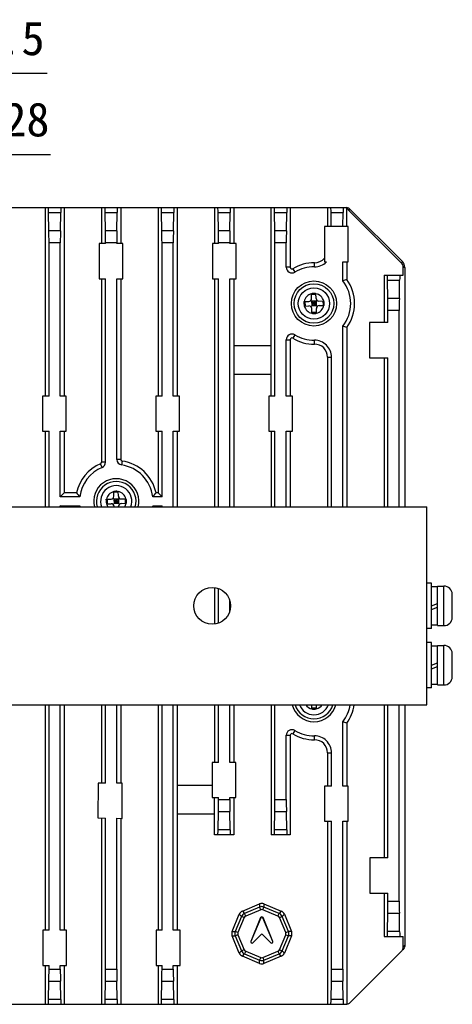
# Model space of a CAD drawing. Header units: millimetres. Extents: x 84 to 543, y 99 to 361.
# Tile 7 of 7: x 504 to 543, y 266 to 353. Entities that reach past the tile are written whole.
import ezdxf

# ---------------------------------------------------------------- set-up
doc = ezdxf.new("R2010")
doc.units = ezdxf.units.MM
doc.header["$LTSCALE"] = 0.3
doc.header["$PDMODE"] = 3
doc.header["$PDSIZE"] = 8
doc.layers.get('0').update_dxf_attribs({"linetype": 'CONTINUOUS'})
doc.layers.get('Defpoints').update_dxf_attribs({"linetype": 'CONTINUOUS'})
doc.layers.add('00_COMPONENTS', color=7, linetype='CONTINUOUS')
doc.layers.add('51__DRAFT_DIMS', color=7, linetype='CONTINUOUS')
doc.styles.get("Standard").update_dxf_attribs({"font": 'simfang.ttf'})
doc.dimstyles.new('DIMSTYLE_3', dxfattribs={"dimtxt": 3, "dimasz": 3, "dimexe": 2.5, "dimexo": 0.5, "dimtad": 1, "dimlfac": 2, "dimdsep": 46, "dimtxsty": 'STANDARD', "dimblk": '_FILLED', "dimblk1": '_FILLED', "dimblk2": '_FILLED', "dimcen": 0.09, "dimclrt": 3, "dimazin": 2, "dimtp": 0.2, "dimtm": 0.2, "dimtfac": 1, "dimtofl": 0, "dimtmove": 0, "dimatfit": 1, "dimldrblk": '_FILLED', "dimfxl": 1, "dimtolj": 1, "dimarcsym": 0})

# ---------------------------------------------------------------- blocks, each defined once
blk = doc.blocks.new('_FILLED')
at = {"color": 0, "linetype": 'ByBlock'}
blk.add_solid([(0, 0), (-1, 0.167), (-1, -0.167)], dxfattribs=at)
blk = doc.blocks.new('*D6')
at = {"layer": '51__DRAFT_DIMS', "color": 0, "lineweight": -2}
for p in [(471.999, 302.615), (506.825, 348.458)]:
    blk.add_line(p, (492.853, 348.458), dxfattribs=at)
at = {"layer": 'Defpoints', "color": 0}
for p in [(472.102, 302.843), (470.756, 299.885)]:
    blk.add_point(p, dxfattribs=at)
at = {"layer": '51__DRAFT_DIMS', "color": 0, "linetype": 'ByBlock', "lineweight": -2, "xscale": 3, "yscale": 3, "zscale": 3, "rotation": 245.5386308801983}
blk.add_blockref('_FILLED', (470.756, 299.885), dxfattribs=at)
at = {"layer": '51__DRAFT_DIMS', "color": 3, "insert": (497.443, 353.083), "char_height": 3, "attachment_point": 1, "line_spacing_factor": 0.9}
blk.add_mtext('\\A1;%%c6.5', dxfattribs=at)
blk = doc.blocks.new('*D7')
at = {"layer": '51__DRAFT_DIMS', "color": 0, "lineweight": -2}
for p in [(469.352, 297.945), (507.121, 341.273)]:
    blk.add_line(p, (495.683, 341.273), dxfattribs=at)
at = {"layer": 'Defpoints', "color": 0}
for p in [(475.065, 307.346), (467.794, 295.382)]:
    blk.add_point(p, dxfattribs=at)
at = {"layer": '51__DRAFT_DIMS', "color": 0, "linetype": 'ByBlock', "lineweight": -2, "xscale": 3, "yscale": 3, "zscale": 3, "rotation": 238.7123229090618}
blk.add_blockref('_FILLED', (467.794, 295.382), dxfattribs=at)
at = {"layer": '51__DRAFT_DIMS', "color": 3, "insert": (499.917, 345.898), "char_height": 3, "attachment_point": 1, "line_spacing_factor": 0.9}
blk.add_mtext('\\A1;%%c28', dxfattribs=at)

msp = doc.modelspace()

# ---------------------------------------------------------------- linework, layer by layer
at = {"layer": '00_COMPONENTS', "color": 7}
for p, q in [((409.6356, 336.6137), (533.3338, 336.6137)), ((506.6356, 336.6137), (506.6356, 319.9198)), ((508.3338, 336.6137), (508.3338, 319.9198)), ((511.6356, 336.6137), (511.6356, 333.4198)), ((513.3338, 336.6137), (513.3338, 333.4198)), ((516.6356, 336.6137), (516.6356, 319.9198)), ((518.3338, 336.6137), (518.3338, 319.9198)), ((521.6356, 336.6137), (521.6356, 333.4198)), ((523.3338, 336.6137), (523.3338, 333.4198)), ((526.6356, 319.9198), (526.6356, 336.6137)), ((528.3338, 336.6137), (528.3338, 331.3168)), ((531.6356, 336.6137), (531.6356, 334.9198)), ((533.3338, 334.9198), (533.3338, 336.6137)), ((533.4445, 336.4379), (533.6479, 336.4379)), ((533.4445, 336.4379), (538.157, 331.7253)), ((533.6479, 336.4379), (538.2588, 331.8271)), ((506.977, 334.553), (506.9487, 336.1743)), ((506.9487, 336.1743), (508.0207, 336.1743)), ((507.9924, 334.553), (508.0207, 336.1743)), ((511.977, 334.553), (511.9487, 336.1743)), ((511.9487, 336.1743), (513.0207, 336.1743)), ((512.9924, 334.553), (513.0207, 336.1743)), ((516.977, 334.553), (516.9487, 336.1743)), ((516.9487, 336.1743), (518.0207, 336.1743)), ((517.9924, 334.553), (518.0207, 336.1743)), ((521.977, 334.553), (521.9487, 336.1743)), ((521.9487, 336.1743), (523.0207, 336.1743)), ((522.9924, 334.553), (523.0207, 336.1743)), ((526.977, 334.553), (526.9487, 336.1743)), ((526.9487, 336.1743), (528.0207, 336.1743)), ((527.9924, 334.553), (528.0207, 336.1743)), ((531.9706, 334.9198), (531.9487, 336.1743)), ((531.9487, 336.1743), (533.0207, 336.1743)), ((532.9988, 334.9198), (533.0207, 336.1743)), ((507.9924, 334.553), (506.977, 334.553)), ((512.9924, 334.553), (511.977, 334.553)), ((517.9924, 334.553), (516.977, 334.553)), ((522.9924, 334.553), (521.977, 334.553)), ((527.9924, 334.553), (526.977, 334.553)), ((531.3686, 334.9198), (531.3652, 331.792)), ((533.4677, 334.9198), (531.3686, 334.9198)), ((533.4677, 331.8075), (533.4677, 334.9198)), ((506.9847, 319.9198), (506.9847, 333.4923)), ((507.9847, 333.4923), (506.9847, 333.4923)), ((507.9847, 319.9198), (507.9847, 333.4923)), ((511.4089, 333.4198), (511.4089, 330.3075)), ((511.9847, 333.4198), (511.4089, 333.4198)), ((511.9847, 333.4198), (511.9847, 333.4923)), ((512.9847, 333.4923), (511.9847, 333.4923)), ((512.9847, 333.4198), (512.9847, 333.4923)), ((513.5081, 333.4198), (512.9847, 333.4198)), ((513.5081, 330.3075), (513.5081, 333.4198)), ((516.9847, 319.9198), (516.9847, 333.4923)), ((517.9847, 333.4923), (516.9847, 333.4923)), ((517.9847, 319.9198), (517.9847, 333.4923)), ((521.4589, 333.4198), (521.4589, 330.3075)), ((521.9847, 333.4198), (521.4589, 333.4198)), ((521.9847, 333.4198), (521.9847, 333.4923)), ((522.9847, 333.4923), (521.9847, 333.4923)), ((522.9847, 333.4198), (522.9847, 333.4923)), ((523.5581, 333.4198), (522.9847, 333.4198)), ((523.5581, 330.3075), (523.5581, 333.4198)), ((526.9847, 319.9198), (526.9847, 333.4923)), ((527.9847, 333.4923), (526.9847, 333.4923)), ((527.9847, 331.3168), (527.9847, 333.4923)), ((528.3338, 331.3168), (527.9847, 331.3168)), ((528.5632, 331.1879), (528.7447, 330.8897)), ((530.4689, 331.3635), (530.4726, 331.7126)), ((531.3652, 331.792), (531.5358, 331.7932)), ((532.9847, 331.8039), (533.4677, 331.8075)), ((532.9847, 330.1286), (532.9847, 331.8039)), ((533.3338, 331.8065), (533.3338, 330.2464)), ((538.2588, 331.8271), (538.157, 331.7253)), ((538.332, 330.6137), (538.332, 331.303)), ((538.4758, 331.303), (538.332, 331.303)), ((538.4758, 331.303), (538.4758, 310.1137)), ((511.4089, 330.3075), (511.9847, 330.3075)), ((511.6356, 330.3075), (511.6356, 314.072)), ((511.9847, 314.072), (511.9847, 330.3075)), ((512.9847, 314.3231), (512.9847, 330.3075)), ((512.9847, 330.3075), (513.5081, 330.3075)), ((513.3338, 330.3075), (513.3338, 314.3231)), ((521.4589, 330.3075), (521.9847, 330.3075)), ((521.6356, 330.3075), (521.6356, 310.1137)), ((521.9847, 310.1137), (521.9847, 330.3075)), ((522.9847, 310.1137), (522.9847, 330.3075)), ((522.9847, 330.3075), (523.5581, 330.3075)), ((523.3338, 330.3075), (523.3338, 310.1137)), ((533.3338, 330.2464), (532.9847, 330.1286)), ((536.6356, 330.6137), (536.6356, 326.4198)), ((536.6356, 330.6137), (538.332, 330.6137)), ((536.977, 328.553), (536.9487, 330.1743)), ((536.9487, 330.1743), (538.0188, 330.1743)), ((537.9905, 328.553), (538.0188, 330.1743)), ((530.2113, 328.983), (530.2543, 328.9841)), ((530.2227, 328.5581), (530.2113, 328.983)), ((530.6132, 328.9162), (530.2134, 328.9055)), ((530.2543, 328.9841), (530.2629, 328.9844)), ((530.2543, 328.9841), (530.2629, 328.9844)), ((530.5596, 328.9923), (530.2629, 328.9844)), ((530.5596, 328.9923), (530.6112, 328.9937)), ((530.6226, 328.5689), (530.6112, 328.9937)), ((537.9905, 328.553), (536.977, 328.553)), ((529.5547, 328.2901), (529.9795, 328.3015)), ((529.556, 328.2386), (529.5547, 328.2901)), ((529.556, 328.2386), (529.564, 327.9418)), ((529.564, 327.9418), (529.5654, 327.8903)), ((529.5654, 327.8903), (529.9902, 327.9017)), ((529.6321, 328.2922), (529.6429, 327.8923)), ((530.1543, 328.3795), (530.7152, 327.8479)), ((530.1689, 327.8332), (530.7005, 328.3941)), ((530.6293, 328.319), (530.2294, 328.3082)), ((530.2294, 328.3082), (530.2401, 327.9084)), ((530.6346, 328.119), (530.2348, 328.1083)), ((530.64, 327.9191), (530.2401, 327.9084)), ((530.2583, 327.2336), (530.2469, 327.6585)), ((530.4293, 328.3136), (530.4401, 327.9137)), ((530.6293, 328.319), (530.64, 327.9191)), ((530.6581, 327.2444), (530.6467, 327.6692)), ((530.8792, 328.3257), (531.304, 328.3371)), ((530.8899, 327.9258), (531.3147, 327.9372)), ((531.2265, 328.335), (531.2373, 327.9351)), ((531.3054, 328.2855), (531.304, 328.3371)), ((531.3054, 328.2855), (531.3134, 327.9888)), ((531.3134, 327.9888), (531.3147, 327.9372)), ((530.656, 327.3218), (530.2562, 327.3111)), ((530.3098, 327.235), (530.2583, 327.2336)), ((530.6066, 327.243), (530.3098, 327.235)), ((530.6151, 327.2432), (530.6066, 327.243)), ((530.6151, 327.2432), (530.6066, 327.243)), ((530.6581, 327.2444), (530.6151, 327.2432)), ((536.9847, 326.4198), (536.9847, 327.4923)), ((537.9829, 327.4923), (536.9847, 327.4923)), ((537.9829, 310.1137), (537.9829, 327.4923)), ((532.9847, 310.1137), (532.9847, 326.0987)), ((533.3338, 325.9809), (532.9847, 326.0987)), ((533.3338, 325.9809), (533.3338, 310.1137)), ((535.3481, 326.4198), (535.3481, 323.3075)), ((536.9847, 326.4198), (535.3481, 326.4198)), ((528.7447, 325.3376), (528.5632, 325.0394)), ((526.6356, 324.3637), (523.3338, 324.3637)), ((527.9847, 319.9198), (527.9847, 324.9105)), ((527.9847, 324.9105), (528.3338, 324.9105)), ((528.3338, 324.9105), (528.3338, 319.9198)), ((530.4726, 324.5148), (530.4689, 324.8638)), ((531.6356, 323.3639), (531.6356, 310.1137)), ((531.6356, 323.3639), (531.9847, 323.3639)), ((531.9847, 310.1137), (531.9847, 323.3639)), ((535.3481, 323.3075), (536.9847, 323.3075)), ((536.6356, 323.3075), (536.6356, 310.1137)), ((536.9847, 310.1137), (536.9847, 323.3075)), ((523.3338, 321.8637), (526.6356, 321.8637)), ((506.3981, 319.9198), (506.3981, 316.8075)), ((506.9847, 319.9198), (506.3981, 319.9198)), ((508.4972, 319.9198), (507.9847, 319.9198)), ((508.4972, 316.8075), (508.4972, 319.9198)), ((516.4481, 319.9198), (516.4481, 316.8075)), ((516.9847, 319.9198), (516.4481, 319.9198)), ((518.5472, 319.9198), (517.9847, 319.9198)), ((518.5472, 316.8075), (518.5472, 319.9198)), ((526.4481, 319.9198), (526.4481, 316.8075)), ((526.9847, 319.9198), (526.4481, 319.9198)), ((528.5472, 319.9198), (527.9847, 319.9198)), ((528.5472, 316.8075), (528.5472, 319.9198)), ((506.3981, 316.8075), (506.9847, 316.8075)), ((506.6356, 316.8075), (506.6356, 310.1137)), ((506.9847, 310.1137), (506.9847, 316.8075)), ((507.9847, 311.0146), (507.9847, 316.8075)), ((507.9847, 316.8075), (508.4972, 316.8075)), ((508.3338, 316.8075), (508.3338, 311.3637)), ((516.4481, 316.8075), (516.9847, 316.8075)), ((516.6356, 316.8075), (516.6356, 311.3637)), ((516.9847, 311.0146), (516.9847, 316.8075)), ((517.9847, 310.1137), (517.9847, 316.8075)), ((517.9847, 316.8075), (518.5472, 316.8075)), ((518.3338, 316.8075), (518.3338, 310.1137)), ((526.4481, 316.8075), (526.9847, 316.8075)), ((526.6356, 316.8075), (526.6356, 310.1137)), ((526.9847, 310.1137), (526.9847, 316.8075)), ((527.9847, 310.1137), (527.9847, 316.8075)), ((527.9847, 316.8075), (528.5472, 316.8075)), ((528.3338, 316.8075), (528.3338, 310.1137)), ((511.678, 313.6109), (511.5431, 313.9328)), ((511.9847, 314.072), (511.6356, 314.072)), ((513.3338, 314.3231), (512.9847, 314.3231)), ((513.4626, 314.1738), (513.4114, 313.8285)), ((508.3338, 311.3637), (507.9847, 311.0146)), ((509.7095, 311.0146), (507.9847, 311.0146)), ((509.4146, 311.3637), (508.3338, 311.3637)), ((512.7113, 311.483), (512.7543, 311.4841)), ((512.7227, 311.0581), (512.7113, 311.483)), ((513.1132, 311.4162), (512.7134, 311.4055)), ((512.7543, 311.4841), (512.7629, 311.4844)), ((512.7543, 311.4841), (512.7629, 311.4844)), ((513.0596, 311.4923), (512.7629, 311.4844)), ((513.0596, 311.4923), (513.1112, 311.4937)), ((513.1226, 311.0689), (513.1112, 311.4937)), ((516.9847, 311.0146), (516.1599, 311.0146)), ((516.6356, 311.3637), (516.4548, 311.3637)), ((516.6356, 311.3637), (516.9847, 311.0146)), ((402.4293, 310.1137), (540.4293, 310.1137)), ((507.9847, 310.1137), (507.9847, 310.2128)), ((508.0838, 310.1137), (507.9847, 310.2128)), ((507.9847, 310.2128), (509.7095, 310.2128)), ((509.6231, 310.1137), (509.7095, 310.2128)), ((512.0547, 310.7901), (512.4795, 310.8015)), ((512.056, 310.7386), (512.0547, 310.7901)), ((512.056, 310.7386), (512.064, 310.4418)), ((512.064, 310.4418), (512.0654, 310.3903)), ((512.0654, 310.3903), (512.4902, 310.4017)), ((512.1321, 310.7922), (512.1429, 310.3923)), ((512.6543, 310.8795), (513.2152, 310.3479)), ((512.6689, 310.3332), (513.2005, 310.8941)), ((513.1293, 310.819), (512.7294, 310.8082)), ((512.7294, 310.8082), (512.7401, 310.4084)), ((513.1346, 310.619), (512.7348, 310.6083)), ((513.14, 310.4191), (512.7401, 310.4084)), ((512.7481, 310.1137), (512.7469, 310.1585)), ((512.9293, 310.8136), (512.9401, 310.4137)), ((513.1293, 310.819), (513.14, 310.4191)), ((513.1482, 310.1137), (513.1467, 310.1692)), ((513.3792, 310.8257), (513.804, 310.8371)), ((513.3899, 310.4258), (513.8147, 310.4372)), ((513.7265, 310.835), (513.7373, 310.4351)), ((513.8054, 310.7855), (513.804, 310.8371)), ((513.8054, 310.7855), (513.8134, 310.4888)), ((513.8134, 310.4888), (513.8147, 310.4372)), ((516.1599, 310.2128), (516.2463, 310.1137)), ((516.1599, 310.2128), (516.9847, 310.2128)), ((516.8856, 310.1137), (516.9847, 310.2128)), ((516.9847, 310.1137), (516.9847, 310.2128)), ((540.4293, 292.6137), (540.4293, 310.1137)), ((540.8293, 303.3637), (540.4293, 303.3637)), ((540.8293, 299.3637), (540.8293, 303.3637)), ((521.6356, 302.9737), (521.6356, 299.7537)), ((521.9847, 299.8387), (521.9847, 302.8886)), ((541.3793, 303.0587), (540.8293, 303.0587)), ((541.3793, 299.6137), (541.3793, 303.1137)), ((541.3793, 303.1137), (541.9293, 303.1137)), ((541.9293, 299.6137), (541.9293, 303.1137)), ((542.6768, 302.3882), (542.6793, 302.3887)), ((542.6793, 301.6387), (542.6793, 302.3251)), ((522.9847, 300.8987), (522.9847, 301.8287)), ((540.8293, 301.3637), (541.3793, 301.5638)), ((542.6768, 301.6387), (542.6793, 301.6387)), ((540.8293, 301.0387), (541.3793, 301.2388)), ((542.6793, 301.0887), (542.6768, 301.0887)), ((542.6793, 300.4022), (542.6793, 301.0887)), ((541.3793, 299.6687), (540.8293, 299.6687)), ((542.6793, 300.3387), (542.6768, 300.3391)), ((540.8293, 299.3637), (540.4293, 299.3637)), ((541.3793, 299.6137), (541.9293, 299.6137)), ((540.8293, 298.1137), (540.4293, 298.1137)), ((540.8293, 294.1137), (540.8293, 298.1137)), ((541.3793, 297.8087), (540.8293, 297.8087)), ((541.3793, 294.3637), (541.3793, 297.8637)), ((541.3793, 297.8637), (541.9293, 297.8637)), ((541.9293, 294.3637), (541.9293, 297.8637)), ((542.6768, 297.1382), (542.6793, 297.1387)), ((542.6793, 296.3887), (542.6793, 297.0751)), ((540.8293, 296.1137), (541.3793, 296.3138)), ((542.6768, 296.3887), (542.6793, 296.3887)), ((540.8293, 295.7887), (541.3793, 295.9888)), ((542.6793, 295.8387), (542.6768, 295.8387)), ((542.6793, 295.1522), (542.6793, 295.8387)), ((542.6793, 295.0887), (542.6768, 295.0891)), ((540.8293, 294.1137), (540.4293, 294.1137)), ((541.3793, 294.4187), (540.8293, 294.4187)), ((541.3793, 294.3637), (541.9293, 294.3637)), ((402.4293, 292.6137), (540.4293, 292.6137)), ((506.6356, 292.6137), (506.6356, 272.6698)), ((506.9847, 272.6698), (506.9847, 292.6137)), ((507.9847, 272.6698), (507.9847, 292.6137)), ((508.3338, 292.6137), (508.3338, 272.6698)), ((511.6356, 292.6137), (511.6356, 285.6698)), ((511.9847, 285.6698), (511.9847, 292.6137)), ((512.9847, 285.6698), (512.9847, 292.6137)), ((513.3338, 292.6137), (513.3338, 285.6698)), ((516.6356, 292.6137), (516.6356, 272.6698)), ((516.9847, 272.6698), (516.9847, 292.6137)), ((517.9847, 272.6698), (517.9847, 292.6137)), ((518.3338, 292.6137), (518.3338, 272.6698)), ((521.6356, 292.6137), (521.6356, 287.5198)), ((521.9847, 287.5198), (521.9847, 292.6137)), ((522.9847, 287.5198), (522.9847, 292.6137)), ((523.3338, 292.6137), (523.3338, 287.5198)), ((526.6356, 292.6137), (526.6356, 281.1137)), ((526.9847, 284.235), (526.9847, 292.6137)), ((530.2583, 292.2336), (530.2481, 292.6137)), ((530.656, 292.3218), (530.2562, 292.3111)), ((530.3098, 292.235), (530.2583, 292.2336)), ((530.6066, 292.243), (530.3098, 292.235)), ((530.6151, 292.2432), (530.6066, 292.243)), ((530.6151, 292.2432), (530.6066, 292.243)), ((530.6581, 292.2444), (530.6151, 292.2432)), ((530.6581, 292.2444), (530.6482, 292.6137)), ((536.6356, 292.6137), (536.6356, 279.0698)), ((536.9847, 279.0698), (536.9847, 292.6137)), ((537.9829, 275.235), (537.9829, 292.6137)), ((538.4758, 292.6137), (538.4758, 271.3534)), ((532.9847, 285.4198), (532.9847, 291.0987)), ((533.3338, 290.9809), (532.9847, 291.0987)), ((533.3338, 290.9809), (533.3338, 285.4198)), ((528.7447, 290.3376), (528.5632, 290.0394)), ((527.9847, 284.235), (527.9847, 289.9105)), ((527.9847, 289.9105), (528.3338, 289.9105)), ((528.3338, 289.9105), (528.3338, 281.1137)), ((530.4726, 289.5148), (530.4689, 289.8638)), ((531.6356, 288.3639), (531.6356, 285.4198)), ((531.6356, 288.3639), (531.9847, 288.3639)), ((531.9847, 285.4198), (531.9847, 288.3639)), ((521.4186, 287.5198), (521.4186, 284.4075)), ((521.9847, 287.5198), (521.4186, 287.5198)), ((523.5177, 287.5198), (522.9847, 287.5198)), ((523.5177, 284.4075), (523.5177, 287.5198)), ((511.346, 285.6698), (511.3097, 282.6137)), ((511.9847, 285.6698), (511.346, 285.6698)), ((513.4451, 285.6698), (512.9847, 285.6698)), ((513.4451, 282.5575), (513.4451, 285.6698)), ((521.4186, 285.4637), (518.3338, 285.4637)), ((531.3686, 285.4198), (531.3686, 282.3075)), ((531.9847, 285.4198), (531.3686, 285.4198)), ((533.4677, 285.4198), (532.9847, 285.4198)), ((533.4677, 282.3075), (533.4677, 285.4198)), ((521.4186, 284.4075), (521.9847, 284.4075)), ((521.6356, 281.1137), (521.6356, 284.4075)), ((521.9847, 284.235), (521.9847, 284.4075)), ((521.9847, 284.235), (522.9847, 284.235)), ((522.9847, 284.235), (522.9847, 284.4075)), ((522.9847, 284.4075), (523.5177, 284.4075)), ((523.3338, 284.4075), (523.3338, 281.1137)), ((526.9847, 284.235), (527.9847, 284.235)), ((521.9487, 281.553), (521.977, 283.1743)), ((521.977, 283.1743), (522.9924, 283.1743)), ((523.0207, 281.553), (522.9924, 283.1743)), ((526.9487, 281.553), (526.977, 283.1743)), ((526.977, 283.1743), (527.9924, 283.1743)), ((528.0207, 281.553), (527.9924, 283.1743)), ((511.3097, 282.6137), (511.9847, 282.5959)), ((511.6356, 282.6051), (511.6356, 266.1137)), ((511.9847, 269.235), (511.9847, 282.5959)), ((512.9847, 269.235), (512.9847, 282.5696)), ((512.9847, 282.5696), (513.4451, 282.5575)), ((513.3338, 282.5604), (513.3338, 266.1137)), ((518.3338, 282.9637), (521.6356, 282.9637)), ((531.3686, 282.3075), (531.9847, 282.3075)), ((531.6356, 282.3075), (531.6356, 266.1137)), ((531.9847, 269.235), (531.9847, 282.3075)), ((532.9847, 269.235), (532.9847, 282.3075)), ((532.9847, 282.3075), (533.4677, 282.3075)), ((533.3338, 282.3075), (533.3338, 266.1217)), ((523.0207, 281.553), (521.9487, 281.553)), ((528.0207, 281.553), (526.9487, 281.553)), ((523.3338, 281.1137), (521.6356, 281.1137)), ((528.3338, 281.1137), (526.6356, 281.1137)), ((535.3806, 279.0698), (535.3806, 275.9575)), ((536.9847, 279.0698), (535.3806, 279.0698)), ((535.3806, 275.9575), (536.9847, 275.9575)), ((536.6356, 275.9575), (536.6356, 272.1137)), ((536.9847, 275.235), (536.9847, 275.9575)), ((524.0976, 274.3563), (525.6284, 274.9904)), ((525.6284, 274.7141), (524.293, 274.1609)), ((525.7266, 274.477), (524.3911, 273.9239)), ((525.6284, 274.9904), (525.6284, 274.7141)), ((525.7266, 274.477), (525.6284, 274.7141)), ((525.9128, 274.477), (526.011, 274.7141)), ((527.2483, 273.9239), (525.9128, 274.477)), ((526.011, 274.9904), (526.011, 274.7141)), ((526.011, 274.9904), (527.5418, 274.3563)), ((527.3464, 274.1609), (526.011, 274.7141)), ((536.9847, 275.235), (537.9829, 275.235)), ((523.193, 272.5549), (523.8271, 274.0858)), ((524.0225, 273.8904), (523.4693, 272.5549)), ((524.2595, 273.7922), (523.7063, 272.4568)), ((523.8271, 274.0858), (524.0225, 273.8904)), ((524.2595, 273.7922), (524.0225, 273.8904)), ((524.0976, 274.3563), (524.293, 274.1609)), ((524.3911, 273.9239), (524.293, 274.1609)), ((525.7112, 273.7803), (524.8413, 271.6801)), ((525.7273, 273.7736), (524.8574, 271.6735)), ((525.7112, 273.7803), (525.7273, 273.7736)), ((525.9282, 273.7803), (525.9121, 273.7736)), ((526.782, 271.6735), (525.9121, 273.7736)), ((526.7981, 271.6801), (525.9282, 273.7803)), ((527.2483, 273.9239), (527.3464, 274.1609)), ((527.5418, 274.3563), (527.3464, 274.1609)), ((527.3799, 273.7922), (527.6169, 273.8904)), ((527.9331, 272.4568), (527.3799, 273.7922)), ((527.8124, 274.0858), (527.6169, 273.8904)), ((528.1701, 272.5549), (527.6169, 273.8904)), ((527.8124, 274.0858), (528.4465, 272.5549)), ((536.9487, 272.553), (536.977, 274.1743)), ((536.977, 274.1743), (537.9905, 274.1743)), ((538.0188, 272.553), (537.9905, 274.1743)), ((506.4306, 272.6698), (506.4306, 269.5575)), ((506.9847, 272.6698), (506.4306, 272.6698)), ((508.5297, 272.6698), (507.9847, 272.6698)), ((508.5297, 269.5575), (508.5297, 272.6698)), ((516.4806, 272.6698), (516.4806, 269.5575)), ((516.9847, 272.6698), (516.4806, 272.6698)), ((518.5797, 272.6698), (517.9847, 272.6698)), ((518.5797, 269.5575), (518.5797, 272.6698)), ((523.193, 272.5549), (523.4693, 272.5549)), ((523.193, 272.1724), (523.4693, 272.1724)), ((523.8271, 270.6415), (523.193, 272.1724)), ((523.7063, 272.4568), (523.4693, 272.5549)), ((523.7063, 272.2706), (523.4693, 272.1724)), ((523.4693, 272.1724), (524.0225, 270.8369)), ((523.7063, 272.2706), (524.2595, 270.9351)), ((525.0205, 271.5645), (525.749, 272.293)), ((525.0329, 271.5521), (525.7613, 272.2806)), ((525.749, 272.293), (525.7613, 272.2806)), ((525.8904, 272.293), (525.8781, 272.2806)), ((525.8781, 272.2806), (526.6065, 271.5521)), ((525.8904, 272.293), (526.6189, 271.5645)), ((527.3799, 270.9351), (527.9331, 272.2706)), ((527.6169, 270.8369), (528.1701, 272.1724)), ((528.4465, 272.1724), (527.8124, 270.6415)), ((527.9331, 272.4568), (528.1701, 272.5549)), ((527.9331, 272.2706), (528.1701, 272.1724)), ((528.4465, 272.5549), (528.1701, 272.5549)), ((528.4465, 272.1724), (528.1701, 272.1724)), ((536.6356, 272.1137), (538.332, 272.1137)), ((538.0188, 272.553), (536.9487, 272.553)), ((538.332, 271.2096), (538.332, 272.1137)), ((524.2595, 270.9351), (524.0225, 270.8369)), ((524.8413, 271.6801), (524.8574, 271.6735)), ((525.0329, 271.5521), (525.0205, 271.5645)), ((526.6065, 271.5521), (526.6189, 271.5645)), ((526.7981, 271.6801), (526.782, 271.6735)), ((527.3799, 270.9351), (527.6169, 270.8369)), ((538.4758, 271.3534), (538.332, 271.2096)), ((523.8271, 270.6415), (524.0225, 270.8369)), ((524.0976, 270.371), (524.293, 270.5664)), ((525.6284, 269.7369), (524.0976, 270.371)), ((524.3911, 270.8034), (524.293, 270.5664)), ((524.293, 270.5664), (525.6284, 270.0133)), ((524.3911, 270.8034), (525.7266, 270.2503)), ((525.7266, 270.2503), (525.6284, 270.0133)), ((525.9128, 270.2503), (527.2483, 270.8034)), ((525.9128, 270.2503), (526.011, 270.0133)), ((526.011, 270.0133), (527.3464, 270.5664)), ((527.5418, 270.371), (526.011, 269.7369)), ((527.2483, 270.8034), (527.3464, 270.5664)), ((527.5418, 270.371), (527.3464, 270.5664)), ((527.8124, 270.6415), (527.6169, 270.8369)), ((538.1561, 270.7851), (533.6604, 266.2894)), ((506.4306, 269.5575), (506.9847, 269.5575)), ((506.6356, 269.5575), (506.6356, 266.1137)), ((506.9847, 269.235), (506.9847, 269.5575)), ((506.9847, 269.235), (507.9847, 269.235)), ((507.9847, 269.235), (507.9847, 269.5575)), ((507.9847, 269.5575), (508.5297, 269.5575)), ((508.3338, 269.5575), (508.3338, 266.1137)), ((511.9847, 269.235), (512.9847, 269.235)), ((516.4806, 269.5575), (516.9847, 269.5575)), ((516.6356, 269.5575), (516.6356, 266.1137)), ((516.9847, 269.235), (516.9847, 269.5575)), ((516.9847, 269.235), (517.9847, 269.235)), ((517.9847, 269.235), (517.9847, 269.5575)), ((517.9847, 269.5575), (518.5797, 269.5575)), ((518.3338, 269.5575), (518.3338, 266.1137)), ((525.6284, 269.7369), (525.6284, 270.0133)), ((526.011, 269.7369), (526.011, 270.0133)), ((531.9847, 269.235), (532.9847, 269.235)), ((506.9487, 266.553), (506.977, 268.1743)), ((506.977, 268.1743), (507.9924, 268.1743)), ((508.0207, 266.553), (507.9924, 268.1743)), ((511.9487, 266.553), (511.977, 268.1743)), ((511.977, 268.1743), (512.9924, 268.1743)), ((513.0207, 266.553), (512.9924, 268.1743)), ((516.9487, 266.553), (516.977, 268.1743)), ((516.977, 268.1743), (517.9924, 268.1743)), ((518.0207, 266.553), (517.9924, 268.1743)), ((531.9487, 266.553), (531.977, 268.1743)), ((531.977, 268.1743), (532.9924, 268.1743)), ((533.0207, 266.553), (532.9924, 268.1743)), ((508.0207, 266.553), (506.9487, 266.553)), ((513.0207, 266.553), (511.9487, 266.553)), ((518.0207, 266.553), (516.9487, 266.553)), ((533.0207, 266.553), (531.9487, 266.553)), ((409.7332, 266.1137), (533.2362, 266.1137))]:
    msp.add_line(p, q, dxfattribs=at)
for points in [[(509.6232, 310.1137), (509.6425, 310.136), (509.6759, 310.1745), (509.7095, 310.2128)], [(516.1599, 310.2128), (516.1935, 310.1745), (516.2269, 310.1361), (516.2462, 310.1137)]]:
    msp.add_lwpolyline(points, dxfattribs=at)
for centre, radius in [((530.4347, 328.1137), 2), ((530.4347, 328.1137), 1.75), ((530.4347, 328.1137), 1.3875), ((521.4293, 301.3637), 1.625)]:
    msp.add_circle(centre, radius, dxfattribs=at)
for centre, radius, start, end in [((533.2234, 336.0124), 0.6013, 65.025611, 79.411274), ((533.2244, 336.0155), 0.598, 59.976148, 64.991146), ((533.2215, 336.011), 0.6034, 45.028684, 59.953114), ((530.4847, 332.8634), 1.1509, 269.396875, 319.938414), ((528.4847, 331.3168), 0.5, 180, 301.332251), ((528.4847, 331.3168), 0.1509, 180, 301.332251), ((530.4347, 328.1137), 3.5991, 89.396875, 121.332251), ((530.4347, 328.1137), 3.25, 89.396875, 121.332251), ((530.4847, 332.8634), 1.5, 269.396875, 314.483709), ((537.7347, 331.303), 0.5973, 0, 45), ((537.7347, 331.303), 0.7411, 0, 45), ((530.4347, 328.1137), 3.5991, 323.659248, 36.340752), ((530.4347, 328.1137), 3.25, 321.68512, 38.31488), ((530.4347, 328.1137), 0.8875, 104.561032, 168.513863), ((529.9728, 328.5514), 0.25, 271.537448, 1.537448), ((530.4347, 328.1137), 0.8875, 81.909815, 101.165081), ((530.4347, 328.1137), 0.8875, 14.561032, 78.513863), ((530.8725, 328.5756), 0.25, 181.537448, 271.537448), ((530.4347, 328.1137), 0.8875, 171.909815, 191.165081), ((530.4347, 328.1137), 0.8875, 194.561032, 258.513863), ((529.9969, 327.6518), 0.25, 1.537448, 91.537448), ((530.8966, 327.6759), 0.25, 91.537448, 181.537448), ((530.4347, 328.1137), 0.8875, 284.561032, 348.513863), ((530.4347, 328.1137), 0.8875, 351.909815, 11.165081), ((530.4347, 328.1137), 0.8875, 261.909815, 281.165081), ((528.4847, 324.9105), 0.5, 58.667749, 180), ((528.4847, 324.9105), 0.1509, 58.667749, 180), ((530.4347, 328.1137), 3.5991, 238.667749, 270.603125), ((530.4347, 328.1137), 3.25, 238.667749, 270.603125), ((530.4847, 323.3639), 1.5, 0, 90.603125), ((530.4847, 323.3639), 1.1509, 0, 90.603125), ((512.9347, 310.6137), 3.5991, 112.747248, 167.972253), ((512.9347, 310.6137), 3.25, 112.747248, 172.914321), ((511.4847, 314.072), 0.1509, 292.747248, 360), ((511.4847, 314.072), 0.5, 292.747248, 360), ((513.4847, 314.3231), 0.5, 180, 261.566196), ((513.4847, 314.3231), 0.1509, 180, 261.566196), ((512.9347, 310.6137), 3.25, 7.085679, 81.566196), ((512.9347, 310.6137), 3.5991, 12.027747, 81.566196), ((512.9347, 310.6137), 2, 345.498001, 194.502001), ((512.9347, 310.6137), 1.75, 343.369638, 196.630362), ((512.9347, 310.6137), 1.3875, 338.873174, 201.166026), ((517.6564, 318.0269), 10.5984, 218.954758, 221.425504), ((512.9347, 310.6137), 0.8875, 104.561032, 168.513863), ((512.4728, 311.0514), 0.25, 271.537448, 1.537448), ((512.9347, 310.6137), 0.8875, 81.909815, 101.165081), ((512.9347, 310.6137), 0.8875, 14.561032, 78.513863), ((513.3725, 311.0756), 0.25, 181.537448, 271.537448), ((508.2131, 318.0269), 10.5984, 318.574496, 321.045242), ((512.9347, 310.6137), 3.25, 187.085679, 188.853252), ((512.9347, 310.6137), 0.8875, 171.909815, 191.165081), ((512.9347, 310.6137), 0.8875, 194.561032, 214.352806), ((512.4969, 310.1518), 0.25, 1.537448, 91.537448), ((513.3966, 310.1759), 0.25, 91.537448, 181.537448), ((512.9347, 310.6137), 0.8875, 325.678949, 348.513863), ((512.9347, 310.6137), 0.8875, 351.909815, 11.165081), ((512.9347, 310.6137), 3.25, 351.143134, 352.914321), ((541.9293, 302.3637), 0.75, 1.904629, 90), ((541.8785, 302.3255), 0.8008, 3.993607, 4.493628), ((541.8735, 302.3252), 0.8058, 0.495771, 3.990136), ((541.8686, 302.3251), 0.8107, 359.99994, 0.498433), ((541.9293, 300.3637), 0.75, 270, 358.095371), ((541.8785, 300.4018), 0.8008, 355.506372, 356.0064), ((541.8735, 300.4021), 0.8058, 356.009871, 359.504249), ((541.8686, 300.4022), 0.8107, 359.501587, 0.00006), ((541.9293, 297.1137), 0.75, 1.904629, 90), ((541.8785, 297.0755), 0.8008, 3.993607, 4.493628), ((541.8735, 297.0752), 0.8058, 0.495771, 3.990136), ((541.8686, 297.0751), 0.8107, 359.99994, 0.498433), ((541.9293, 295.1137), 0.75, 270, 358.095371), ((541.8785, 295.1518), 0.8008, 355.506372, 356.0064), ((541.8735, 295.1521), 0.8058, 356.009871, 359.504249), ((541.8686, 295.1522), 0.8107, 359.501587, 0.00006), ((530.4347, 293.1137), 2, 194.502119, 345.51738), ((530.4347, 293.1137), 1.75, 196.624243, 343.394486), ((530.4347, 293.1137), 1.3875, 201.166026, 338.873174), ((530.4347, 293.1137), 0.8875, 214.352806, 258.513863), ((530.4347, 293.1137), 0.8875, 261.909815, 281.165081), ((530.4347, 293.1137), 0.8875, 284.561032, 325.678949), ((530.4347, 293.1137), 3.25, 321.68512, 351.150765), ((530.4347, 293.1137), 3.5991, 323.659248, 352.007083), ((528.4847, 289.9105), 0.5, 58.667749, 180), ((530.4347, 293.1137), 3.25, 238.667749, 270.603125), ((528.4847, 289.9105), 0.1509, 58.667749, 180), ((530.4347, 293.1137), 3.5991, 238.667749, 270.603125), ((530.4847, 288.3639), 1.5, 0, 90.603125), ((530.4847, 288.3639), 1.1509, 0, 90.603125), ((525.8197, 274.2523), 0.2433, 67.49933, 112.50067), ((524.4842, 273.6991), 0.2433, 112.49933, 157.50067), ((525.8197, 273.7353), 0.1175, 22.5, 157.5), ((525.8197, 273.7353), 0.1, 22.5, 157.5), ((527.1552, 273.6991), 0.2433, 22.49933, 67.50067), ((523.9311, 272.3637), 0.2433, 157.49933, 202.50067), ((525.8197, 272.2222), 0.1, 45, 135), ((525.8197, 272.2222), 0.0825, 45, 135), ((527.7083, 272.3637), 0.2433, 337.49933, 22.50067), ((524.4842, 271.0282), 0.2433, 202.49933, 247.50067), ((524.9498, 271.6352), 0.1175, 157.5, 315), ((524.9498, 271.6352), 0.1, 157.5, 315), ((526.6896, 271.6352), 0.1175, 225, 22.5), ((526.6896, 271.6352), 0.1, 225, 22.5), ((527.1552, 271.0282), 0.2433, 292.49933, 337.50067), ((525.8197, 270.475), 0.2433, 247.49933, 292.50067), ((533.2362, 266.7137), 0.6, 270, 315)]:
    msp.add_arc(centre, radius, start, end, dxfattribs=at)
for centre, major_axis, ratio, start_param, end_param in [((506.9302, 335.1137), (0, 1.5), 0.0174551, -0.7853982, 0), ((508.0392, 335.1137), (0, 1.5), 0.0174551, 0, 0.7853982), ((511.9302, 335.1137), (0, 1.5), 0.0174551, -0.7853982, 0), ((513.0392, 335.1137), (0, 1.5), 0.0174551, 0, 0.7853982), ((516.9302, 335.1137), (0, 1.5), 0.0174551, -0.7853982, 0), ((518.0392, 335.1137), (0, 1.5), 0.0174551, 0, 0.7853982), ((521.9302, 335.1137), (0, 1.5), 0.0174551, -0.7853982, 0), ((523.0392, 335.1137), (0, 1.5), 0.0174551, 0, 0.7853982), ((526.9302, 335.1137), (0, 1.5), 0.0174551, -0.7853982, 0), ((528.0392, 335.1137), (0, 1.5), 0.0174551, 0, 0.7853982), ((531.9302, 335.1137), (0, 1.5), 0.0174551, -0.7853982, 0), ((533.0392, 335.1137), (0, 1.5), 0.0174551, 0, 0.7853982), ((533.0201, 336.0137), (0.6002, 0), 0.9996955, 0.7852459, 1.020706), ((506.9585, 333.4923), (0, 1.5), 0.0174551, -1.5707963, -0.7853982), ((508.0109, 333.4923), (0, 1.5), 0.0174551, 0.7853982, 1.5707963), ((511.9585, 333.4923), (0, 1.5), 0.0174551, -1.5707963, -0.7853982), ((513.0109, 333.4923), (0, 1.5), 0.0174551, 0.7853982, 1.5707963), ((516.9585, 333.4923), (0, 1.5), 0.0174551, -1.5707963, -0.7853982), ((518.0109, 333.4923), (0, 1.5), 0.0174551, 0.7853982, 1.5707963), ((521.9585, 333.4923), (0, 1.5), 0.0174551, -1.5707963, -0.7853982), ((523.0109, 333.4923), (0, 1.5), 0.0174551, 0.7853982, 1.5707963), ((526.9585, 333.4923), (0, 1.5), 0.0174551, -1.5707963, -0.7853982), ((528.0109, 333.4923), (0, 1.5), 0.0174551, 0.7853982, 1.5707963), ((536.9302, 329.1137), (0, 1.5), 0.0174551, -0.7853982, 0), ((538.0374, 329.1137), (0, 1.5), 0.0174551, 0, 0.7853982), ((536.9585, 327.4923), (0, 1.5), 0.0174551, -1.5707963, -0.7853982), ((538.0091, 327.4923), (0, 1.5), 0.0174551, 0.7853982, 1.5707963), ((521.9585, 284.235), (0, 1.5), 0.0174551, -2.3561945, -1.5707963), ((523.0109, 284.235), (0, 1.5), 0.0174551, -4.712389, -3.9269908), ((526.9585, 284.235), (0, 1.5), 0.0174551, -2.3561945, -1.5707963), ((528.0109, 284.235), (0, 1.5), 0.0174551, -4.712389, -3.9269908), ((521.9302, 282.6137), (0, 1.5), 0.0174551, -3.1415927, -2.3561945), ((523.0392, 282.6137), (0, 1.5), 0.0174551, -3.9269908, -3.1415927), ((526.9302, 282.6137), (0, 1.5), 0.0174551, -3.1415927, -2.3561945), ((528.0392, 282.6137), (0, 1.5), 0.0174551, -3.9269908, -3.1415927), ((525.8197, 274.5283), (0, 0.5002), 0.9995986, -0.3925571, 0.3925571), ((536.9585, 275.235), (0, 1.5), 0.0174551, -2.3561945, -1.5707963), ((538.0091, 275.235), (0, 1.5), 0.0174551, -4.712389, -3.9269908), ((524.2891, 273.8943), (-0.3537, 0.3537), 0.9995986, -0.3925571, 0.3925571), ((527.3503, 273.8943), (0.3537, 0.3537), 0.9995986, -0.3925571, 0.3925571), ((523.6551, 272.3637), (0.5002, 0), 0.9995986, 2.7490355, 3.5341498), ((527.9843, 272.3637), (0.5002, 0), 0.9995986, -0.3925571, 0.3925571), ((536.9302, 273.6137), (0, 1.5), 0.0174551, -3.1415927, -2.3561945), ((538.0374, 273.6137), (0, 1.5), 0.0174551, -3.9269908, -3.1415927), ((537.7319, 271.2094), (-0.4244, -0.4244), 0.9996955, 1.5707963, 2.3563468), ((524.2891, 270.8331), (0.3537, 0.3537), 0.9995986, 2.7490355, 3.5341498), ((527.3503, 270.8331), (-0.3537, 0.3537), 0.9995986, -3.5341498, -2.7490355), ((506.9585, 269.235), (0, 1.5), 0.0174551, -2.3561945, -1.5707963), ((508.0109, 269.235), (0, 1.5), 0.0174551, -4.712389, -3.9269908), ((511.9585, 269.235), (0, 1.5), 0.0174551, -2.3561945, -1.5707963), ((513.0109, 269.235), (0, 1.5), 0.0174551, -4.712389, -3.9269908), ((516.9585, 269.235), (0, 1.5), 0.0174551, -2.3561945, -1.5707963), ((518.0109, 269.235), (0, 1.5), 0.0174551, -4.712389, -3.9269908), ((525.8197, 270.1991), (0, 0.5002), 0.9995986, -3.5341498, -2.7490355), ((531.9585, 269.235), (0, 1.5), 0.0174551, -2.3561945, -1.5707963), ((533.0109, 269.235), (0, 1.5), 0.0174551, -4.712389, -3.9269908), ((506.9302, 267.6137), (0, 1.5), 0.0174551, -3.1415927, -2.3561945), ((508.0392, 267.6137), (0, 1.5), 0.0174551, -3.9269908, -3.1415927), ((511.9302, 267.6137), (0, 1.5), 0.0174551, -3.1415927, -2.3561945), ((513.0392, 267.6137), (0, 1.5), 0.0174551, -3.9269908, -3.1415927), ((516.9302, 267.6137), (0, 1.5), 0.0174551, -3.1415927, -2.3561945), ((518.0392, 267.6137), (0, 1.5), 0.0174551, -3.9269908, -3.1415927), ((531.9302, 267.6137), (0, 1.5), 0.0174551, -3.1415927, -2.3561945), ((533.0392, 267.6137), (0, 1.5), 0.0174551, -3.9269908, -3.1415927)]:
    msp.add_ellipse(centre, major_axis=major_axis, ratio=ratio, start_param=start_param, end_param=end_param, dxfattribs=at)
for points in [[(542.6768, 301.0887), (542.6787, 301.1803), (542.679, 301.3637), (542.6787, 301.547), (542.6768, 301.6387)], [(542.6768, 295.8387), (542.6787, 295.9303), (542.679, 296.1137), (542.6787, 296.297), (542.6768, 296.3887)], [(538.4758, 271.3534), (538.4759, 271.2003), (538.4084, 271.0374), (538.3002, 270.9291)]]:
    msp.add_open_spline(points, degree=3, dxfattribs=at)
for points in [[(526.011, 274.7141), (525.9509, 274.7389), (525.8197, 274.7653), (525.6885, 274.7389), (525.6284, 274.7141)], [(524.293, 274.1609), (524.2329, 274.136), (524.1215, 274.0618), (524.0474, 273.9504), (524.0225, 273.8904)], [(527.6169, 273.8904), (527.5921, 273.9505), (527.5179, 274.0619), (527.4065, 274.136), (527.3464, 274.1609)], [(523.4693, 272.5549), (523.4444, 272.4949), (523.4181, 272.3637), (523.4444, 272.2324), (523.4693, 272.1724)], [(528.1701, 272.1724), (528.195, 272.2325), (528.2213, 272.3637), (528.195, 272.4949), (528.1701, 272.5549)], [(524.0225, 270.8369), (524.0474, 270.7769), (524.1215, 270.6655), (524.2329, 270.5913), (524.293, 270.5664)], [(527.3464, 270.5664), (527.4065, 270.5913), (527.5179, 270.6655), (527.5921, 270.7769), (527.6169, 270.8369)], [(525.6284, 270.0133), (525.6885, 269.9884), (525.8197, 269.9621), (525.9509, 269.9884), (526.011, 270.0133)]]:
    msp.add_open_spline(points, degree=3, knots=[0, 0, 0, 0, 0.5000774, 1, 1, 1, 1], dxfattribs=at)

# ---------------------------------------------------------------- dimensions: what is measured, and where the dimension line sits
at = {"layer": '51__DRAFT_DIMS', "color": 7}
for p1, p2, picture, middle in [((472.1022, 302.8428), (470.7564, 299.8845), '*D6', (502.134, 348.4576)), ((475.0646, 307.3457), (467.794, 295.3817), '*D7', (503.5188, 341.2735))]:
    dim = msp.add_diameter_dim_2p(p1=p1, p2=p2, text='%%c<>', dimstyle='DIMSTYLE_3', override={"dimtih": 1, "dimtoh": 1, "dimpost": '<>'}, dxfattribs=at)
    dim.commit()
    dim.dimension.update_dxf_attribs({"geometry": picture, "text_midpoint": middle, "dimtype": 163})

doc.saveas('drawing.dxf')
